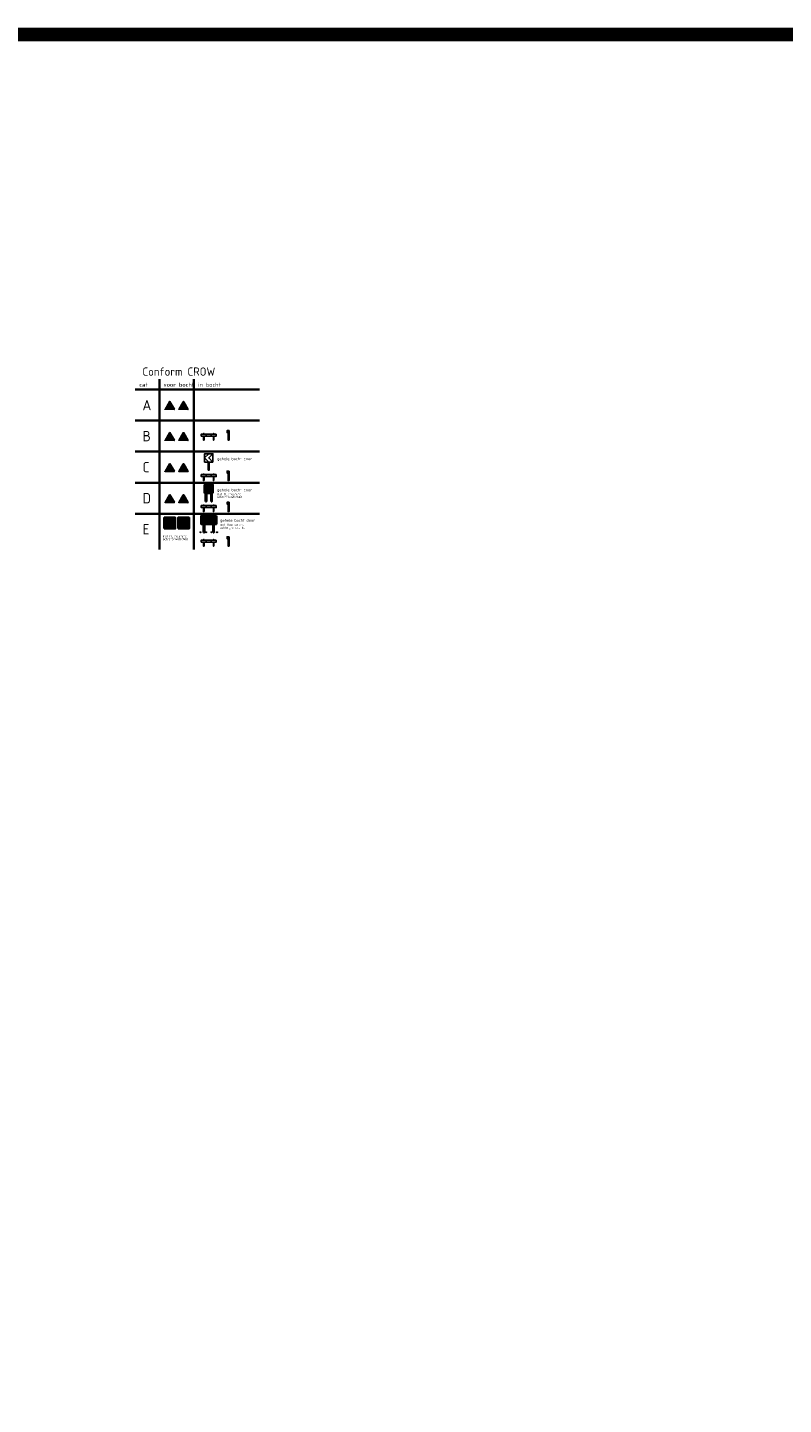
# Model space of a CAD drawing. Header units: metres. Extents: x -699 to 2316, y -1199 to 781.
# Tile 27 of 256: x 205 to 260, y -423 to -323. Entities that reach past the tile are written whole.
import ezdxf

# ---------------------------------------------------------------- set-up
doc = ezdxf.new("R2010")
doc.units = ezdxf.units.M
for name, color, linetype, lineweight in [('N-WA-VW-VERKEERSTEKEN_BORD-G', 7, 'Continuous', 35), ('to-xx-bibcontour', 7, 'Continuous', 25), ('X-XX-AL-T35', 50, 'Continuous', 35)]:
    doc.layers.add(name, color=color, linetype=linetype, lineweight=lineweight)
for name, color, linetype, lineweight, true_color in [('N-WA-VW-VERKEERSTEKEN_GEEL', 7, 'Continuous', 5, 0xf7b500), ('N-WA-VW-VERKEERSTEKEN_GRIJS_A', 7, 'Continuous', 5, 0x8e9291), ('N-WA-VW-VERKEERSTEKEN_ROOD', 7, 'Continuous', 5, 0xbb1e10), ('N-WA-VW-VERKEERSTEKEN_WIT', 7, 'Continuous', 5, 0xf1f0ea), ('N-WA-VW-VERKEERSTEKEN_ZWART', 7, 'Continuous', 5, 0x2a292a)]:
    doc.layers.add(name, color=color, linetype=linetype, lineweight=lineweight, true_color=true_color)
doc.layers.add('X-XX-AL-TEKENBLAD_VIEWPORT-G', color=7, linetype='Continuous', lineweight=18, plot=False)
doc.styles.add('NLCS-ISO', font='NLCS-ISO.ttf')

# ---------------------------------------------------------------- blocks, each defined once
blk = doc.blocks.new('BB21l')
at = {"layer": 'to-xx-bibcontour', "color": 7, "flags": 128}
for points in [[(0, 1.2), (-0.3, 0.9), (0, 0.6)], [(0.3, 1.2), (0, 0.9), (0.3, 0.6)]]:
    blk.add_lwpolyline(points, dxfattribs=at)
for points in [[(0.3, 0.6), (0.3, 1.2), (-0.3, 1.2), (-0.3, 0.6)], [(-0.03, 0), (0.03, 0), (0.03, 0.6), (-0.03, 0.6)]]:
    blk.add_lwpolyline(points, close=True, dxfattribs=at)
blk = doc.blocks.new('BB21l_f')
at = {"layer": 'N-WA-VW-VERKEERSTEKEN_GEEL'}
h = blk.add_hatch(color=256, dxfattribs=at)
h.paths.add_polyline_path([(0.3, 1.2), (-0.3, 1.2), (-0.3, 0.6), (0.3, 0.6)])
h.paths.add_polyline_path([(0.257, 0.643), (-0.257, 0.643), (-0.257, 1.157), (0.257, 1.157)], flags=16)
at = {"layer": 'N-WA-VW-VERKEERSTEKEN_GRIJS_A'}
for points in [[(-0.23, 0), (-0.17, 0), (-0.17, 0.6), (-0.23, 0.6)], [(0.17, 0), (0.23, 0), (0.23, 0.6), (0.17, 0.6)]]:
    blk.add_hatch(color=256, dxfattribs=at).paths.add_polyline_path(points)
at = {"layer": 'N-WA-VW-VERKEERSTEKEN_ROOD'}
blk.add_hatch(color=256, dxfattribs=at).paths.add_polyline_path([(0, 0.9), (0.257, 1.157), (0, 1.157), (-0.257, 0.9), (0, 0.643), (0.257, 0.643)])
at = {"layer": 'N-WA-VW-VERKEERSTEKEN_WIT'}
h = blk.add_hatch(color=256, dxfattribs=at)
h.paths.add_polyline_path([(0.257, 1.157), (0, 0.9), (0.257, 0.643)])
h.paths.add_polyline_path([(-0.257, 0.9), (-0.257, 0.643), (0, 0.643)])
h.paths.add_polyline_path([(0, 1.157), (-0.257, 1.157), (-0.257, 0.9)])
at = {"flags": 128}
for points in [[(0.3, 0.6), (0.3, 1.2), (-0.3, 1.2), (-0.3, 0.6)], [(0.3, 0.6), (0.3, 1.2), (-0.3, 1.2), (-0.3, 0.6)], [(-0.23, 0), (-0.17, 0), (-0.17, 0.6), (-0.23, 0.6)], [(-0.23, 0), (-0.17, 0), (-0.17, 0.6), (-0.23, 0.6)], [(0.17, 0), (0.23, 0), (0.23, 0.6), (0.17, 0.6)], [(0.17, 0), (0.23, 0), (0.23, 0.6), (0.17, 0.6)]]:
    blk.add_lwpolyline(points, close=True, dxfattribs=at)
blk = doc.blocks.new('BB22l_f')
at = {"layer": 'N-WA-VW-VERKEERSTEKEN_GEEL'}
h = blk.add_hatch(color=256, dxfattribs=at)
h.paths.add_polyline_path([(0.557, 1.2), (-0.557, 1.2), (-0.557, 0.6), (0.557, 0.6)])
h.paths.add_polyline_path([(-0.514, 0.643), (-0.514, 1.157), (0.514, 1.157), (0.514, 0.643)], flags=16)
at = {"layer": 'N-WA-VW-VERKEERSTEKEN_GRIJS_A'}
for points in [[(-0.375, 0), (-0.315, 0), (-0.315, 0.6), (-0.375, 0.6)], [(0.315, 0), (0.375, 0), (0.375, 0.6), (0.315, 0.6)]]:
    blk.add_hatch(color=256, dxfattribs=at).paths.add_polyline_path(points)
at = {"layer": 'N-WA-VW-VERKEERSTEKEN_ROOD'}
h = blk.add_hatch(color=256, dxfattribs=at)
h.paths.add_polyline_path([(-0.257, 0.9), (0, 1.157), (-0.257, 1.157), (-0.514, 0.9), (-0.257, 0.643), (0, 0.643)])
h.paths.add_polyline_path([(0.257, 0.9), (0.514, 1.157), (0.257, 1.157), (0, 0.9), (0.257, 0.643), (0.514, 0.643)])
at = {"layer": 'N-WA-VW-VERKEERSTEKEN_WIT'}
h = blk.add_hatch(color=256, dxfattribs=at)
h.paths.add_polyline_path([(-0.514, 0.9), (-0.514, 0.643), (-0.257, 0.643)])
h.paths.add_polyline_path([(-0.257, 1.157), (-0.514, 1.157), (-0.514, 0.9)])
h.paths.add_polyline_path([(0.257, 1.157), (0, 1.157), (-0.257, 0.9), (0, 0.643), (0.257, 0.643), (0, 0.9)])
h.paths.add_polyline_path([(0.514, 1.157), (0.257, 0.9), (0.514, 0.643)])
at = {"flags": 128}
for points in [[(0.557, 1.2), (-0.557, 1.2), (-0.557, 0.6), (0.557, 0.6)], [(0.557, 1.2), (-0.557, 1.2), (-0.557, 0.6), (0.557, 0.6)], [(-0.375, 0), (-0.315, 0), (-0.315, 0.6), (-0.375, 0.6)], [(-0.375, 0), (-0.315, 0), (-0.315, 0.6), (-0.375, 0.6)], [(0.315, 0), (0.375, 0), (0.375, 0.6), (0.315, 0.6)], [(0.315, 0), (0.375, 0), (0.375, 0.6), (0.315, 0.6)]]:
    blk.add_lwpolyline(points, close=True, dxfattribs=at)
blk = doc.blocks.new('BB28l')
at = {"layer": 'to-xx-bibcontour', "color": 7, "flags": 128}
for points in [[(0.05, 0.95), (-0.15, 0.95), (-0.15, 0.75), (0.05, 0.75)], [(-0.05, 0.75), (-0.05, 0), (0.05, 0), (0.05, 0), (0.05, 0.75)]]:
    blk.add_lwpolyline(points, close=True, dxfattribs=at)
for points in [[(-0.05, 0.95), (-0.15, 0.85), (-0.05, 0.75)], [(0.05, 0.95), (-0.05, 0.85), (0.05, 0.75)]]:
    blk.add_lwpolyline(points, dxfattribs=at)
blk = doc.blocks.new('BB23-1')
at = {"layer": 'to-xx-bibcontour', "color": 7}
for p, q in [((-0.25, 0.4), (-0.25, 0.6)), ((0.25, 0.4), (0.25, 0.6))]:
    blk.add_line(p, q, dxfattribs=at)
at = {"layer": 'to-xx-bibcontour', "color": 7, "flags": 128}
for points in [[(0.75, 0.6), (-0.75, 0.6), (-0.75, 0.4), (0.75, 0.4)], [(-0.47, 0.6), (-0.53, 0.6), (-0.53, 0.65), (-0.47, 0.65)], [(-0.47, 0), (-0.47, 0.4), (-0.53, 0.4), (-0.53, 0)], [(0.53, 0.6), (0.47, 0.6), (0.47, 0.65), (0.53, 0.65)], [(0.53, 0), (0.53, 0.4), (0.47, 0.4), (0.47, 0)]]:
    blk.add_lwpolyline(points, close=True, dxfattribs=at)
blk = doc.blocks.new('J02')
at = {"layer": 'N-WA-VW-VERKEERSTEKEN_ROOD'}
h = blk.add_hatch(color=256, dxfattribs=at)
h.paths.add_polyline_path([(0.018, 0.59), (0.341, 0.03), (0.343, 0.026), (0.344, 0.02), (0.343, 0.015), (0.341, 0.01), (0.337, 0.006), (0.333, 0.003), (0.328, 0.001), (0.323, 0), (-0.323, 0), (-0.328, 0.001), (-0.333, 0.003), (-0.337, 0.006), (-0.341, 0.01), (-0.343, 0.015), (-0.343, 0.021), (-0.343, 0.026), (-0.341, 0.031), (-0.018, 0.59), (-0.015, 0.594), (-0.01, 0.597), (-0.005, 0.599), (0, 0.6), (0.01, 0.597), (0.014, 0.594)])
h.paths.add_polyline_path([(0, 0.456), (0.216, 0.082), (-0.216, 0.082)], flags=16)
at = {"layer": 'N-WA-VW-VERKEERSTEKEN_WIT'}
h = blk.add_hatch(color=256, dxfattribs=at)
h.paths.add_polyline_path([(0.216, 0.082), (0, 0.456), (-0.216, 0.082)])
h.paths.add_polyline_path([(-0.051, 0.178), (-0.051, 0.091), (-0.081, 0.122), (-0.111, 0.092), (-0.111, 0.182, -0.273587), (-0.008, 0.329), (0.052, 0.329), (0.022, 0.277, 0.281787)], flags=16)
at = {"layer": 'N-WA-VW-VERKEERSTEKEN_ZWART'}
blk.add_hatch(color=256, dxfattribs=at).paths.add_polyline_path([(-0.051, 0.178, -0.281787), (0.022, 0.277), (0.052, 0.329), (-0.008, 0.329, 0.273587), (-0.111, 0.182), (-0.111, 0.092), (-0.081, 0.122), (-0.051, 0.091)])
at = {"layer": 'N-WA-VW-VERKEERSTEKEN_ROOD'}
for p, q in [((-0.341, 0.031), (-0.018, 0.59)), ((0.323, 0), (-0.323, 0)), ((-0.216, 0.082), (0, 0.456)), ((0.216, 0.082), (-0.216, 0.082)), ((0, 0.456), (0.216, 0.082)), ((0.018, 0.59), (0.341, 0.03))]:
    blk.add_line(p, q, dxfattribs=at)
at = {"layer": 'N-WA-VW-VERKEERSTEKEN_ROOD', "flags": 128}
for points in [[(-0.343, 0.026), (-0.341, 0.031)], [(-0.343, 0.021), (-0.343, 0.026)], [(-0.343, 0.015), (-0.343, 0.021)], [(-0.341, 0.01), (-0.343, 0.015)], [(-0.337, 0.006), (-0.341, 0.01)], [(-0.333, 0.003), (-0.337, 0.006)], [(-0.328, 0.001), (-0.333, 0.003)], [(-0.323, 0), (-0.328, 0.001)], [(-0.018, 0.59), (-0.015, 0.594)], [(-0.015, 0.594), (-0.01, 0.597)], [(-0.01, 0.597), (-0.005, 0.599)], [(-0.005, 0.599), (0, 0.6)], [(0, 0.6), (0.01, 0.597)], [(0.01, 0.597), (0.014, 0.594)], [(0.014, 0.594), (0.018, 0.59)], [(0.323, 0), (0.328, 0.001)], [(0.328, 0.001), (0.333, 0.003)], [(0.333, 0.003), (0.337, 0.006)], [(0.337, 0.006), (0.341, 0.01)], [(0.343, 0.026), (0.341, 0.03)], [(0.341, 0.01), (0.343, 0.015)], [(0.344, 0.02), (0.343, 0.026)], [(0.343, 0.015), (0.344, 0.02)]]:
    blk.add_lwpolyline(points, dxfattribs=at)
at = {"layer": 'N-WA-VW-VERKEERSTEKEN_ZWART'}
blk.add_lwpolyline([(-0.111, 0.092), (-0.081, 0.122), (-0.051, 0.091), (-0.051, 0.178, -0.281787), (0.022, 0.277), (0.052, 0.329), (-0.008, 0.329, 0.273587), (-0.111, 0.182), (-0.111, 0.092)], format="xyb", dxfattribs=at)
blk = doc.blocks.new('J03')
at = {"layer": 'N-WA-VW-VERKEERSTEKEN_ROOD'}
h = blk.add_hatch(color=256, dxfattribs=at)
h.paths.add_polyline_path([(0.018, 0.59), (0.341, 0.03), (0.343, 0.026), (0.344, 0.02), (0.343, 0.015), (0.341, 0.01), (0.337, 0.006), (0.333, 0.003), (0.328, 0.001), (0.323, 0), (-0.323, 0), (-0.328, 0.001), (-0.333, 0.003), (-0.337, 0.006), (-0.341, 0.01), (-0.343, 0.015), (-0.343, 0.021), (-0.343, 0.026), (-0.341, 0.031), (-0.018, 0.59), (-0.015, 0.594), (-0.01, 0.597), (-0.005, 0.599), (0, 0.6), (0.01, 0.597), (0.014, 0.594)])
h.paths.add_polyline_path([(0, 0.456), (0.216, 0.082), (-0.216, 0.082)], flags=16)
at = {"layer": 'N-WA-VW-VERKEERSTEKEN_WIT'}
h = blk.add_hatch(color=256, dxfattribs=at)
h.paths.add_polyline_path([(-0.216, 0.082), (0.216, 0.082), (0, 0.456)])
h.paths.add_polyline_path([(-0.025, 0.278), (-0.055, 0.33), (0.005, 0.33, -0.273587), (0.108, 0.182), (0.108, 0.093), (0.078, 0.123), (0.048, 0.092), (0.048, 0.178, 0.281787)], flags=16)
at = {"layer": 'N-WA-VW-VERKEERSTEKEN_ZWART'}
blk.add_hatch(color=256, dxfattribs=at).paths.add_polyline_path([(0.005, 0.33), (-0.055, 0.33), (-0.025, 0.278, -0.281787), (0.048, 0.178), (0.048, 0.092), (0.078, 0.123), (0.108, 0.093), (0.108, 0.182, 0.273587)])
at = {"layer": 'N-WA-VW-VERKEERSTEKEN_ROOD'}
for p, q in [((-0.341, 0.031), (-0.018, 0.59)), ((0.323, 0), (-0.323, 0)), ((-0.216, 0.082), (0, 0.456)), ((0.216, 0.082), (-0.216, 0.082)), ((0, 0.456), (0.216, 0.082)), ((0.018, 0.59), (0.341, 0.03))]:
    blk.add_line(p, q, dxfattribs=at)
at = {"layer": 'N-WA-VW-VERKEERSTEKEN_ROOD', "flags": 128}
for points in [[(-0.343, 0.026), (-0.341, 0.031)], [(-0.343, 0.021), (-0.343, 0.026)], [(-0.343, 0.015), (-0.343, 0.021)], [(-0.341, 0.01), (-0.343, 0.015)], [(-0.337, 0.006), (-0.341, 0.01)], [(-0.333, 0.003), (-0.337, 0.006)], [(-0.328, 0.001), (-0.333, 0.003)], [(-0.323, 0), (-0.328, 0.001)], [(-0.018, 0.59), (-0.015, 0.594)], [(-0.015, 0.594), (-0.01, 0.597)], [(-0.01, 0.597), (-0.005, 0.599)], [(-0.005, 0.599), (0, 0.6)], [(0, 0.6), (0.01, 0.597)], [(0.01, 0.597), (0.014, 0.594)], [(0.014, 0.594), (0.018, 0.59)], [(0.323, 0), (0.328, 0.001)], [(0.328, 0.001), (0.333, 0.003)], [(0.333, 0.003), (0.337, 0.006)], [(0.337, 0.006), (0.341, 0.01)], [(0.343, 0.026), (0.341, 0.03)], [(0.341, 0.01), (0.343, 0.015)], [(0.344, 0.02), (0.343, 0.026)], [(0.343, 0.015), (0.344, 0.02)]]:
    blk.add_lwpolyline(points, dxfattribs=at)
at = {"layer": 'N-WA-VW-VERKEERSTEKEN_ZWART'}
blk.add_lwpolyline([(0.108, 0.093), (0.078, 0.123), (0.048, 0.092), (0.048, 0.178, 0.281787), (-0.025, 0.278), (-0.055, 0.33), (0.005, 0.33, -0.273587), (0.108, 0.182), (0.108, 0.093)], format="xyb", dxfattribs=at)
blk = doc.blocks.new('J02f')
at = {"layer": 'N-WA-VW-VERKEERSTEKEN_GEEL'}
h = blk.add_hatch(color=256, dxfattribs=at)
h.dxf.hatch_style = 1
h.paths.add_polyline_path([(-0.4, -0.1), (0.4, -0.1), (0.4, 0.7), (-0.4, 0.7)])
at = {"layer": 'N-WA-VW-VERKEERSTEKEN_ROOD'}
h = blk.add_hatch(color=256, dxfattribs=at)
h.paths.add_polyline_path([(0.018, 0.59), (0.341, 0.03), (0.343, 0.026), (0.344, 0.02), (0.343, 0.015), (0.341, 0.01), (0.337, 0.006), (0.333, 0.003), (0.328, 0.001), (0.323, 0), (-0.323, 0), (-0.328, 0.001), (-0.333, 0.003), (-0.337, 0.006), (-0.341, 0.01), (-0.343, 0.015), (-0.343, 0.021), (-0.343, 0.026), (-0.341, 0.031), (-0.018, 0.59), (-0.015, 0.594), (-0.01, 0.597), (-0.005, 0.599), (0, 0.6), (0.01, 0.597), (0.014, 0.594)])
h.paths.add_polyline_path([(0, 0.456), (0.216, 0.082), (-0.216, 0.082)], flags=16)
at = {"layer": 'N-WA-VW-VERKEERSTEKEN_WIT'}
h = blk.add_hatch(color=256, dxfattribs=at)
h.paths.add_polyline_path([(0.216, 0.082), (0, 0.456), (-0.216, 0.082)])
h.paths.add_polyline_path([(-0.051, 0.178), (-0.051, 0.091), (-0.081, 0.122), (-0.111, 0.092), (-0.111, 0.182, -0.273587), (-0.008, 0.329), (0.052, 0.329), (0.022, 0.277, 0.281787)], flags=16)
at = {"layer": 'N-WA-VW-VERKEERSTEKEN_ZWART'}
blk.add_hatch(color=256, dxfattribs=at).paths.add_polyline_path([(0.022, 0.277), (0.052, 0.329), (-0.008, 0.329, 0.273587), (-0.111, 0.182), (-0.111, 0.092), (-0.081, 0.122), (-0.051, 0.091), (-0.051, 0.178, -0.281787)])
at = {"layer": 'N-WA-VW-VERKEERSTEKEN_BORD-G'}
blk.add_lwpolyline([(-0.4, -0.1), (0.4, -0.1), (0.4, 0.7), (-0.4, 0.7)], close=True, dxfattribs=at)
at = {"layer": 'N-WA-VW-VERKEERSTEKEN_ROOD'}
for p, q in [((-0.341, 0.031), (-0.018, 0.59)), ((0.323, 0), (-0.323, 0)), ((-0.216, 0.082), (0, 0.456)), ((0.216, 0.082), (-0.216, 0.082)), ((0, 0.456), (0.216, 0.082)), ((0.018, 0.59), (0.341, 0.03))]:
    blk.add_line(p, q, dxfattribs=at)
at = {"layer": 'N-WA-VW-VERKEERSTEKEN_ROOD', "flags": 128}
for points in [[(-0.343, 0.026), (-0.341, 0.031)], [(-0.343, 0.021), (-0.343, 0.026)], [(-0.343, 0.015), (-0.343, 0.021)], [(-0.341, 0.01), (-0.343, 0.015)], [(-0.337, 0.006), (-0.341, 0.01)], [(-0.333, 0.003), (-0.337, 0.006)], [(-0.328, 0.001), (-0.333, 0.003)], [(-0.323, 0), (-0.328, 0.001)], [(-0.018, 0.59), (-0.015, 0.594)], [(-0.015, 0.594), (-0.01, 0.597)], [(-0.01, 0.597), (-0.005, 0.599)], [(-0.005, 0.599), (0, 0.6)], [(0, 0.6), (0.01, 0.597)], [(0.01, 0.597), (0.014, 0.594)], [(0.014, 0.594), (0.018, 0.59)], [(0.323, 0), (0.328, 0.001)], [(0.328, 0.001), (0.333, 0.003)], [(0.333, 0.003), (0.337, 0.006)], [(0.337, 0.006), (0.341, 0.01)], [(0.343, 0.026), (0.341, 0.03)], [(0.341, 0.01), (0.343, 0.015)], [(0.344, 0.02), (0.343, 0.026)], [(0.343, 0.015), (0.344, 0.02)]]:
    blk.add_lwpolyline(points, dxfattribs=at)
at = {"layer": 'N-WA-VW-VERKEERSTEKEN_ZWART'}
blk.add_lwpolyline([(-0.111, 0.092), (-0.081, 0.122), (-0.051, 0.091), (-0.051, 0.178, -0.281787), (0.022, 0.277), (0.052, 0.329), (-0.008, 0.329, 0.273587), (-0.111, 0.182), (-0.111, 0.092)], format="xyb", dxfattribs=at)
blk = doc.blocks.new('J03f')
at = {"layer": 'N-WA-VW-VERKEERSTEKEN_GEEL'}
h = blk.add_hatch(color=256, dxfattribs=at)
h.dxf.hatch_style = 1
h.paths.add_polyline_path([(-0.4, -0.1), (0.4, -0.1), (0.4, 0.7), (-0.4, 0.7)])
at = {"layer": 'N-WA-VW-VERKEERSTEKEN_ROOD'}
h = blk.add_hatch(color=256, dxfattribs=at)
h.paths.add_polyline_path([(0.018, 0.59), (0.341, 0.03), (0.343, 0.026), (0.344, 0.02), (0.343, 0.015), (0.341, 0.01), (0.337, 0.006), (0.333, 0.003), (0.328, 0.001), (0.323, 0), (-0.323, 0), (-0.328, 0.001), (-0.333, 0.003), (-0.337, 0.006), (-0.341, 0.01), (-0.343, 0.015), (-0.343, 0.021), (-0.343, 0.026), (-0.341, 0.031), (-0.018, 0.59), (-0.015, 0.594), (-0.01, 0.597), (-0.005, 0.599), (0, 0.6), (0.01, 0.597), (0.014, 0.594)])
h.paths.add_polyline_path([(0, 0.456), (0.216, 0.082), (-0.216, 0.082)], flags=16)
at = {"layer": 'N-WA-VW-VERKEERSTEKEN_WIT'}
h = blk.add_hatch(color=256, dxfattribs=at)
h.paths.add_polyline_path([(-0.216, 0.082), (0.216, 0.082), (0, 0.456)])
h.paths.add_polyline_path([(-0.025, 0.278), (-0.055, 0.33), (0.005, 0.33, -0.273587), (0.108, 0.182), (0.108, 0.093), (0.078, 0.123), (0.048, 0.092), (0.048, 0.178, 0.281787)], flags=16)
at = {"layer": 'N-WA-VW-VERKEERSTEKEN_ZWART'}
blk.add_hatch(color=256, dxfattribs=at).paths.add_polyline_path([(0.005, 0.33), (-0.055, 0.33), (-0.025, 0.278, -0.281787), (0.048, 0.178), (0.048, 0.092), (0.078, 0.123), (0.108, 0.093), (0.108, 0.182, 0.273587)])
at = {"layer": 'N-WA-VW-VERKEERSTEKEN_BORD-G'}
blk.add_lwpolyline([(-0.4, -0.1), (0.4, -0.1), (0.4, 0.7), (-0.4, 0.7)], close=True, dxfattribs=at)
at = {"layer": 'N-WA-VW-VERKEERSTEKEN_ROOD'}
for p, q in [((-0.341, 0.031), (-0.018, 0.59)), ((0.323, 0), (-0.323, 0)), ((-0.216, 0.082), (0, 0.456)), ((0.216, 0.082), (-0.216, 0.082)), ((0, 0.456), (0.216, 0.082)), ((0.018, 0.59), (0.341, 0.03))]:
    blk.add_line(p, q, dxfattribs=at)
at = {"layer": 'N-WA-VW-VERKEERSTEKEN_ROOD', "flags": 128}
for points in [[(-0.343, 0.026), (-0.341, 0.031)], [(-0.343, 0.021), (-0.343, 0.026)], [(-0.343, 0.015), (-0.343, 0.021)], [(-0.341, 0.01), (-0.343, 0.015)], [(-0.337, 0.006), (-0.341, 0.01)], [(-0.333, 0.003), (-0.337, 0.006)], [(-0.328, 0.001), (-0.333, 0.003)], [(-0.323, 0), (-0.328, 0.001)], [(-0.018, 0.59), (-0.015, 0.594)], [(-0.015, 0.594), (-0.01, 0.597)], [(-0.01, 0.597), (-0.005, 0.599)], [(-0.005, 0.599), (0, 0.6)], [(0, 0.6), (0.01, 0.597)], [(0.01, 0.597), (0.014, 0.594)], [(0.014, 0.594), (0.018, 0.59)], [(0.323, 0), (0.328, 0.001)], [(0.328, 0.001), (0.333, 0.003)], [(0.333, 0.003), (0.337, 0.006)], [(0.337, 0.006), (0.341, 0.01)], [(0.343, 0.026), (0.341, 0.03)], [(0.341, 0.01), (0.343, 0.015)], [(0.344, 0.02), (0.343, 0.026)], [(0.343, 0.015), (0.344, 0.02)]]:
    blk.add_lwpolyline(points, dxfattribs=at)
at = {"layer": 'N-WA-VW-VERKEERSTEKEN_ZWART'}
blk.add_lwpolyline([(0.108, 0.093), (0.078, 0.123), (0.048, 0.092), (0.048, 0.178, 0.281787), (-0.025, 0.278), (-0.055, 0.33), (0.005, 0.33, -0.273587), (0.108, 0.182), (0.108, 0.093)], format="xyb", dxfattribs=at)

msp = doc.modelspace()

# ---------------------------------------------------------------- linework, layer by layer
at = {"layer": 'N-WA-VW-VERKEERSTEKEN_BORD-G'}
msp.add_line((222.0013, -349.1162), (213.0013, -349.1162), dxfattribs=at)
at = {"layer": 'N-WA-VW-VERKEERSTEKEN_BORD-G', "lineweight": 18}
for centre, radius in [((217.7263, -359.4534), 0.04), ((217.7263, -359.4534), 0.025), ((218.1263, -359.4534), 0.04), ((218.1263, -359.4534), 0.025), ((218.5263, -359.4534), 0.04), ((218.5263, -359.4534), 0.025), ((218.9263, -359.4534), 0.04), ((218.9263, -359.4534), 0.025)]:
    msp.add_circle(centre, radius, dxfattribs=at)
at = {"layer": 'X-XX-AL-T35'}
for p, q in [((214.7513, -348.3662), (214.7513, -360.6962)), ((217.2513, -348.3662), (217.2513, -360.6962)), ((213.0013, -351.3662), (222.0013, -351.3662)), ((213.0013, -353.6162), (222.0013, -353.6162)), ((213.0013, -355.8662), (222.0013, -355.8662)), ((213.0013, -358.1162), (222.0013, -358.1162))]:
    msp.add_line(p, q, dxfattribs=at)
at = {"layer": 'X-XX-AL-TEKENBLAD_VIEWPORT-G', "color": 3, "const_width": 1}
msp.add_lwpolyline([(145.0674, -323.3944), (368.9828, -323.3944), (368.9828, -711.1164), (81.2243, -711.1164), (81.2243, -498.2344)], dxfattribs=at)

# ---------------------------------------------------------------- block references
for name, p in [('J02', (215.5013, -350.5662)), ('J03', (216.5013, -350.5662)), ('J02', (215.5013, -352.8162)), ('J03', (216.5013, -352.8162)), ('J02', (215.5013, -355.0662)), ('J03', (216.5013, -355.0662)), ('J02', (215.5013, -357.3162)), ('J03', (216.5013, -357.3162)), ('J02f', (215.5013, -359.0934)), ('J03f', (216.5013, -359.0934))]:
    msp.add_blockref(name, p)
at = {"layer": 'N-WA-VW-VERKEERSTEKEN_BORD-G', "linetype": 'Continuous'}
for name, p, xscale, yscale, zscale in [('BB23-1', (218.3263, -352.7792), 0.7200000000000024, 0.7200000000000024, 0.7200000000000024), ('BB28l', (219.7647, -352.7792), 0.7200000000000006, 0.7200000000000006, 0.7200000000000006), ('BB28l', (219.7647, -355.7092), 0.7200000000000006, 0.7200000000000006, 0.7200000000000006), ('BB23-1', (218.3263, -355.7092), 0.7200000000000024, 0.7200000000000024, 0.7200000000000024), ('BB23-1', (218.3263, -357.9592), 0.7200000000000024, 0.7200000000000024, 0.7200000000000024), ('BB28l', (219.7647, -357.9592), 0.7200000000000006, 0.7200000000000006, 0.7200000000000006), ('BB23-1', (218.3263, -360.4592), 0.7200000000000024, 0.7200000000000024, 0.7200000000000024), ('BB28l', (219.7647, -360.4592), 0.7200000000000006, 0.7200000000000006, 0.7200000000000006)]:
    msp.add_blockref(name, p, dxfattribs=dict(at, xscale=xscale, yscale=yscale, zscale=zscale))
for name, p in [('BB21l', (218.3263, -354.9662)), ('BB21l_f', (218.3263, -357.2162)), ('BB22l_f', (218.3263, -359.4662))]:
    msp.add_blockref(name, p, dxfattribs=at)

# ---------------------------------------------------------------- texts
at = {"layer": 'X-XX-AL-T35', "style": 'NLCS-ISO'}
for s, height, p in [('Conform CROW', 0.6, (213.5263, -348.1162)), ('cat', 0.3, (213.3013, -348.9162)), ('voor bocht', 0.3, (215.0513, -348.9162)), ('in bocht', 0.3, (217.5513, -348.9162)), ('A', 0.75, (213.5263, -350.6162)), ('B', 0.75, (213.5263, -352.8662)), ('gehele bocht door', 0.2, (218.9363, -354.2344)), ('C', 0.75, (213.5263, -355.1162)), ('D', 0.75, (213.5263, -357.3662)), ('gehele bocht door', 0.2, (218.9363, -356.4844)), ('E', 0.75, (213.5263, -359.6162)), ('gehele bocht door', 0.2, (219.1506, -358.6915))]:
    msp.add_text(s, height=height, dxfattribs=at).set_placement(p)
at = {"layer": 'X-XX-AL-T35', "lineweight": 25, "style": 'NLCS-ISO'}
for s, p in [('achtergrondschild', (218.9363, -356.9844)), ('met fluoriserend', (218.9363, -356.7719)), ('achtergrondschild', (219.1506, -359.1915)), ('met fluoriserend', (219.1506, -358.979)), ('achtergrondschild', (215.0013, -360.0287)), ('met fluoriserend', (215.0013, -359.8162))]:
    msp.add_text(s, height=0.15, dxfattribs=at).set_placement(p)

doc.saveas('drawing.dxf')
